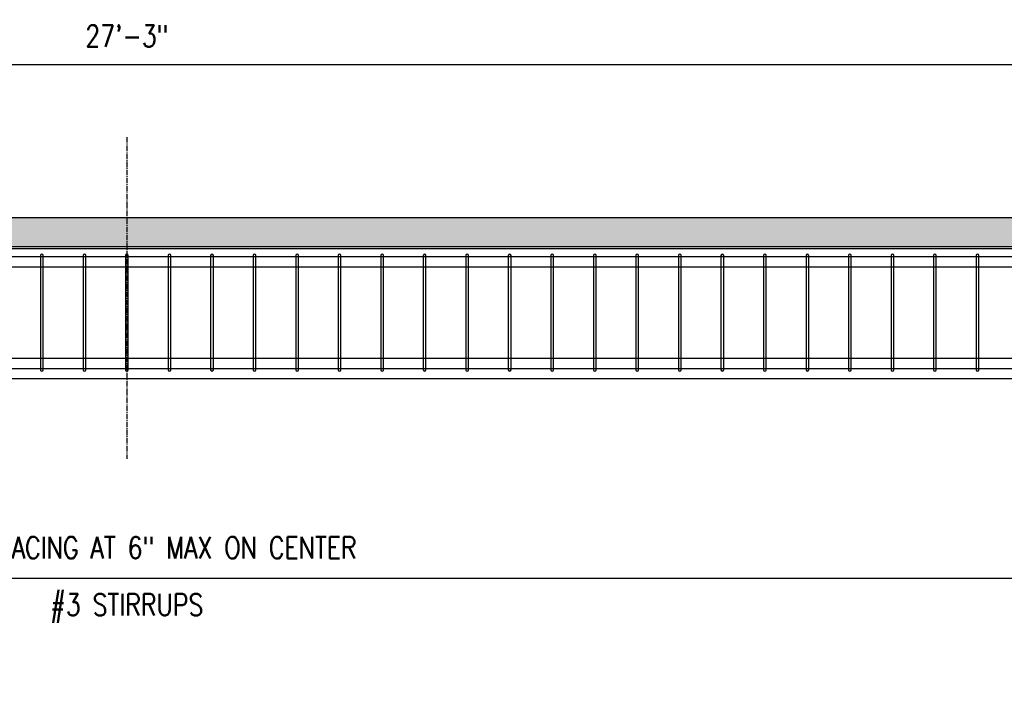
# Model space of a CAD drawing. Header units: inches. Extents: x -1203 to 2708, y -355 to 282.
# Tile 6 of 19: x 135 to 271, y -212 to -119. Entities that reach past the tile are written whole.
import ezdxf
from ezdxf import colors
from ezdxf.entities.mleader import LeaderData, LeaderLine
from ezdxf.math import Vec2, Vec3

# ---------------------------------------------------------------- set-up
doc = ezdxf.new("R2010")
doc.units = ezdxf.units.IN
doc.header["$MEASUREMENT"] = 0
doc.linetypes.add('CENTER2', pattern=[1.125, 0.75, -0.125, 0.125, -0.125])
for name, color, linetype in [('S-ANNO-DIMS', 1, 'Continuous'), ('S-ANNO-SHDE', 8, 'Continuous'), ('S-ANNO-TEXT', 2, 'Continuous'), ('S-SECT-CONC', 3, 'Continuous'), ('S-SECT-RBAR_2', 2, 'Continuous'), ('S-SECT-RBAR_3', 4, 'Continuous')]:
    doc.layers.add(name, color=color, linetype=linetype)
doc.styles.add('Annotative', font='romans.shx', dxfattribs={"width": 0.8, "height": 0.125})
doc.dimstyles.new('Annotative', dxfattribs={"dimscale": 0, "dimtxt": 0.125, "dimasz": 0.125, "dimexe": 0.179688, "dimexo": 0.0625, "dimgap": 0.09, "dimtad": 1, "dimdec": 3, "dimzin": 3, "dimdsep": 46, "dimlunit": 4, "dimtxsty": 'Annotative', "dimcen": 0.09, "dimclrt": 2, "dimazin": 2, "dimtfac": 1, "dimtdec": 3, "dimtmove": 1, "dimatfit": 3, "dimfxl": 1, "dimtfill": 1, "dimfrac": 2, "dimtolj": 1, "dimtzin": 0, "dimarcsym": 0})

# ---------------------------------------------------------------- blocks, each defined once
blk = doc.blocks.new('*D35')
at = {"layer": 'Defpoints', "color": 0, "transparency": 16777216}
for p in [(313.22, -125.63), (-13.78, -146.82, 0.01), (313.22, -146.82, 0.01)]:
    blk.add_point(p, dxfattribs=at)
at = {"layer": 'S-ANNO-DIMS', "color": 0, "lineweight": -2, "transparency": 16777216}
for p, q in [((-13.78, -145.32), (-13.78, -121.32)), ((313.22, -145.32), (313.22, -121.32)), ((-10.78, -125.63), (310.22, -125.63))]:
    blk.add_line(p, q, dxfattribs=at)
at = {"layer": 'S-ANNO-DIMS', "color": 0, "transparency": 16777216}
for points in [[(-10.78, -125.13), (-10.78, -126.13), (-13.78, -125.63)], [(310.22, -125.13), (310.22, -126.13), (313.22, -125.63)]]:
    blk.add_solid(points, dxfattribs=at)
at = {"layer": 'S-ANNO-DIMS', "color": 2, "transparency": 16777216, "insert": (149.72, -121.69), "char_height": 3, "attachment_point": 5, "style": 'Annotative', "bg_fill": 3, "box_fill_scale": 1.25, "bg_fill_color": 256, "bg_fill_true_color": 13158600, "bg_fill_transparency": 0}
blk.add_mtext('\\A1;27\'-3"', dxfattribs=at)
blk = doc.blocks.new('*D32')
at = {"layer": 'Defpoints', "color": 0, "transparency": 16777216}
for p in [(-3.28, -167.89, 0.01), (302.72, -167.89, 0.01), (302.72, -196.71)]:
    blk.add_point(p, dxfattribs=at)
at = {"layer": 'S-ANNO-DIMS', "color": 0, "lineweight": -2, "transparency": 16777216}
for p, q in [((-3.28, -169.39), (-3.28, -201.02)), ((302.72, -169.39), (302.72, -201.02)), ((-0.28, -196.71), (299.72, -196.71))]:
    blk.add_line(p, q, dxfattribs=at)
at = {"layer": 'S-ANNO-DIMS', "color": 0, "transparency": 16777216}
for points in [[(-0.28, -196.21), (-0.28, -197.21), (-3.28, -196.71)], [(299.72, -196.21), (299.72, -197.21), (302.72, -196.71)]]:
    blk.add_solid(points, dxfattribs=at)
at = {"layer": 'S-ANNO-DIMS', "color": 2, "transparency": 16777216, "insert": (149.72, -192.62), "char_height": 3, "attachment_point": 5, "style": 'Annotative', "bg_fill": 3, "box_fill_scale": 1.25, "bg_fill_color": 256, "bg_fill_true_color": 13158600, "bg_fill_transparency": 0}
blk.add_mtext('\\A1;52 EQ SPACING AT 6" MAX ON CENTER', dxfattribs=at)

msp = doc.modelspace()

# ---------------------------------------------------------------- linework, layer by layer
at = {"layer": 'S-SECT-CONC'}
for p, q in [((-13.77558, -150.82288), (313.22442, -150.82288)), ((-13.77558, -151.07288), (313.22442, -151.07288))]:
    msp.add_line(p, q, dxfattribs=at)
at = {"layer": 'S-SECT-RBAR_2'}
msp.add_lwpolyline([(-11.27558, -153.63538), (310.72442, -153.63538), (310.72442, -152.26038), (-11.27558, -152.26038)], close=True, dxfattribs=at)

# ---------------------------------------------------------------- texts
at = {"layer": 'S-ANNO-TEXT', "insert": (149.70473, -200.88613, -0.00533), "char_height": 3, "width": 44.7947165, "attachment_point": 5, "style": 'Annotative'}
msp.add_mtext('#3 STIRRUPS', dxfattribs=at)

# ---------------------------------------------------------------- dimensions: what is measured, and where the dimension line sits
at = {"layer": 'S-ANNO-DIMS'}
dim = msp.add_linear_dim(base=(313.22442, -125.63192, -0.00533), p1=(-13.77558, -146.82288), p2=(313.22442, -146.82288), dimstyle='Annotative', override={"dimpost": '\\X'}, dxfattribs=at)
dim.commit()
dim.dimension.update_dxf_attribs({"geometry": '*D35', "text_midpoint": (149.72442, -121.68621, -0.00533)})

# ---------------------------------------------------------------- next in the draw order: hatches: boundary and pattern name
at = {"layer": 'S-ANNO-SHDE'}
h = msp.add_hatch(dxfattribs=at)
h.set_pattern_fill('AR-CONC', color=256, scale=0.25, style=0)
h.set_pattern_definition([(50, (1.8542, 0), (1.7931505, -0.1568803), [0.1875, -2.0625]), (355, (1.8542, 0), (-0.346878, 1.88048), [0.15, -1.65]), (100.45144, (2.0036, -0.013), (1.446272, 1.7236), [0.1593505, -1.752855]), (46.1842, (1.8542, 0.5), (2.668103, -0.413798), [0.28125, -3.09375]), (96.6356, (2.0765, 0.4655), (2.336655, 2.435297), [0.239026, -2.629284]), (351.1842, (1.8542, 0.5), (2.336655, 2.435297), [0.225, -2.475]), (21, (2.1042, 0.375), (1.4922676, -1.006547), [0.1875, -2.0625]), (326, (2.1042, 0.375), (0.608288, 1.812875), [0.15, -1.65]), (71.45144, (2.2285, 0.2911), (2.100556, 0.806328), [0.15935, -1.752855]), (37.5, (1.8542, 0), (0.0303996, 0.8322346), [0, -1.63, 0, -1.675, 0, -1.65625]), (7.5, (1.8542, 0), (0.6576738, 0.9860293), [0, -0.955, 0, -1.5925, 0, -0.63125]), (327.5, (1.2967, 0), (1.3345561, -0.0563872), [0, -0.625, 0, -1.95, 0, -2.5875]), (317.5, (1.0467, 0), (1.4579654, 0.2502625), [0, -0.8125, 0, -1.295, 0, -1.8375])])
h.paths.add_polyline_path([(313.22442, -146.82288), (-13.77558, -146.82288), (-13.77558, -150.82288), (313.22442, -150.82288)])

# ---------------------------------------------------------------- next in the draw order: linework, layer by layer
at = {"layer": 'S-SECT-CONC'}
msp.add_line((-13.77558, -146.82288), (313.22442, -146.82288), dxfattribs=at)

# ---------------------------------------------------------------- next in the draw order: dimensions: what is measured, and where the dimension line sits
at = {"layer": 'S-ANNO-DIMS'}
dim = msp.add_linear_dim(base=(302.72442, -196.70509, -0.00533), p1=(-3.27558, -167.88538), p2=(302.72442, -167.88538), text='52 EQ SPACING AT 6" MAX ON CENTER', dimstyle='Annotative', override={"dimpost": '\\X'}, dxfattribs=at)
dim.commit()
dim.dimension.update_dxf_attribs({"geometry": '*D32', "text_midpoint": (149.72442, -192.61652, -0.00533)})

# ---------------------------------------------------------------- next in the draw order: leaders
ml = msp.add_multileader_mtext('Standard', dxfattribs=at)
ml.set_content('WATERPROOFING MEMBRANE W/PROTECTION BOARD', color=2, style='Annotative')
ml.set_leader_properties()
ml.build(insert=Vec2(0, 0))
ml.multileader.update_dxf_attribs({"dogleg_length": 0.1, "arrow_head_size": 4.32, "scale": 24})
ctx = ml.context
ctx.base_point, ctx.scale, ctx.char_height, ctx.arrow_head_size, ctx.landing_gap_size, ctx.plane_origin = Vec3(389.92749, -135.96986), 24, 3, 4.32, 2.16, Vec3(428.99211, -141.08213)
ctx.text_align_type = 2
notes = []
notes.append((ctx, [(0, (1, 1, 0), (424.99035, -135.96986), (-1, 0), 2.4, [(0, [(433.73267, -150.82288)], 0, [])])]))
ctx.mtext.insert, ctx.mtext.width, ctx.mtext.alignment, ctx.mtext.flow_direction = Vec3(420.43035, -134.46986), 27.3676096, 3, 5
for ctx, leaders in notes:
    for number, flags, end, landing, length, lines in leaders:
        leader = LeaderData()
        leader.index, (leader.has_last_leader_line, leader.has_dogleg_vector, leader.attachment_direction) = number, flags
        leader.last_leader_point, leader.dogleg_vector, leader.dogleg_length = Vec3(end), Vec3(landing), length
        for number, points, colour, breaks in lines:
            line = LeaderLine()
            line.index, line.vertices, line.color, line.breaks = number, Vec3.list(points), colors.encode_raw_color(colour), breaks
            leader.lines.append(line)
        ctx.leaders.append(leader)

# ---------------------------------------------------------------- next in the draw order: linework, layer by layer
at = {"layer": 'Defpoints', "linetype": 'CENTER2'}
msp.add_line((149.72442, -135.69788), (149.72442, -180.19788), dxfattribs=at)
at = {"layer": 'S-SECT-CONC'}
msp.add_line((-13.77558, -169.07288), (313.22442, -169.07288), dxfattribs=at)
at = {"layer": 'S-SECT-RBAR_2'}
msp.add_lwpolyline([(310.72442, -166.32288), (-11.27558, -166.32288), (-11.27558, -167.69788), (310.72442, -167.69788)], close=True, dxfattribs=at)
at = {"layer": 'S-SECT-RBAR_3'}
for points in [[(138.14269, -152.07288, 1), (137.76769, -152.07288), (137.76769, -167.88538, 1), (138.14269, -167.88538)], [(144.0273, -152.07288, 1), (143.6523, -152.07288), (143.6523, -167.88538, 1), (144.0273, -167.88538)], [(149.91192, -152.07288, 1), (149.53692, -152.07288), (149.53692, -167.88538, 1), (149.91192, -167.88538)], [(155.79653, -152.07288, 1), (155.42153, -152.07288), (155.42153, -167.88538, 1), (155.79653, -167.88538)], [(161.68115, -152.07288, 1), (161.30615, -152.07288), (161.30615, -167.88538, 1), (161.68115, -167.88538)], [(167.56576, -152.07288, 1), (167.19076, -152.07288), (167.19076, -167.88538, 1), (167.56576, -167.88538)], [(173.45038, -152.07288, 1), (173.07538, -152.07288), (173.07538, -167.88538, 1), (173.45038, -167.88538)], [(179.33499, -152.07288, 1), (178.95999, -152.07288), (178.95999, -167.88538, 1), (179.33499, -167.88538)], [(185.21961, -152.07288, 1), (184.84461, -152.07288), (184.84461, -167.88538, 1), (185.21961, -167.88538)], [(191.10422, -152.07288, 1), (190.72922, -152.07288), (190.72922, -167.88538, 1), (191.10422, -167.88538)], [(196.98884, -152.07288, 1), (196.61384, -152.07288), (196.61384, -167.88538, 1), (196.98884, -167.88538)], [(202.87346, -152.07288, 1), (202.49846, -152.07288), (202.49846, -167.88538, 1), (202.87346, -167.88538)], [(208.75807, -152.07288, 1), (208.38307, -152.07288), (208.38307, -167.88538, 1), (208.75807, -167.88538)], [(214.64269, -152.07288, 1), (214.26769, -152.07288), (214.26769, -167.88538, 1), (214.64269, -167.88538)], [(220.5273, -152.07288, 1), (220.1523, -152.07288), (220.1523, -167.88538, 1), (220.5273, -167.88538)], [(226.41192, -152.07288, 1), (226.03692, -152.07288), (226.03692, -167.88538, 1), (226.41192, -167.88538)], [(232.29653, -152.07288, 1), (231.92153, -152.07288), (231.92153, -167.88538, 1), (232.29653, -167.88538)], [(238.18115, -152.07288, 1), (237.80615, -152.07288), (237.80615, -167.88538, 1), (238.18115, -167.88538)], [(244.06576, -152.07288, 1), (243.69076, -152.07288), (243.69076, -167.88538, 1), (244.06576, -167.88538)], [(249.95038, -152.07288, 1), (249.57538, -152.07288), (249.57538, -167.88538, 1), (249.95038, -167.88538)], [(255.83499, -152.07288, 1), (255.45999, -152.07288), (255.45999, -167.88538, 1), (255.83499, -167.88538)], [(261.71961, -152.07288, 1), (261.34461, -152.07288), (261.34461, -167.88538, 1), (261.71961, -167.88538)], [(267.60422, -152.07288, 1), (267.22922, -152.07288), (267.22922, -167.88538, 1), (267.60422, -167.88538)]]:
    msp.add_lwpolyline(points, format="xyb", close=True, dxfattribs=at)

doc.saveas('drawing.dxf')
